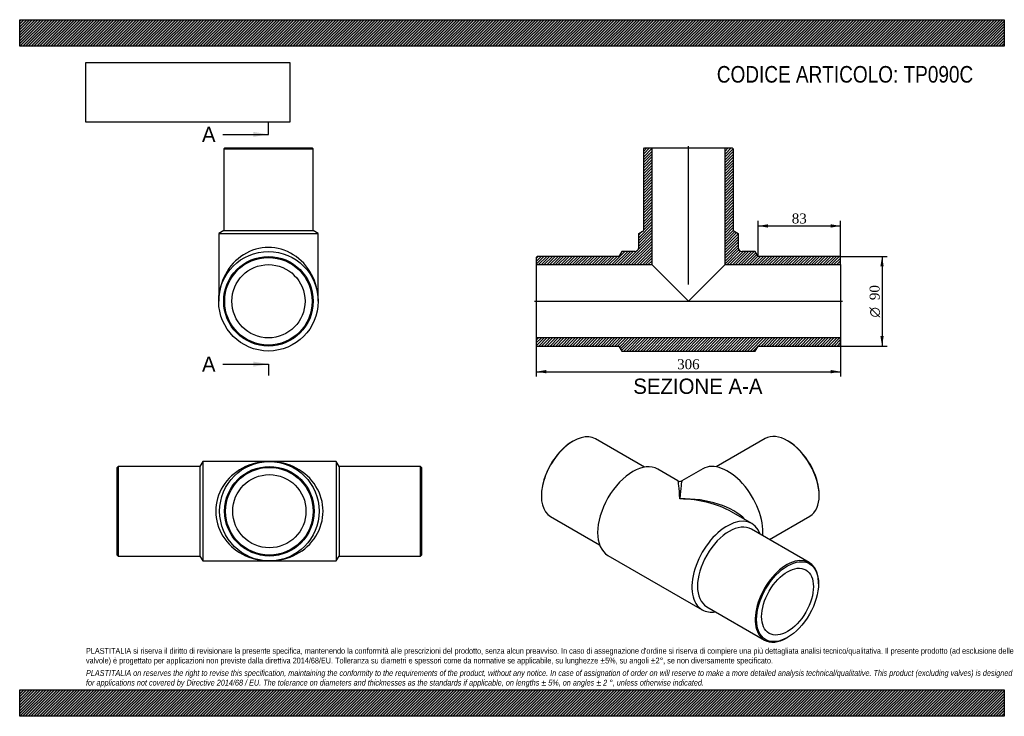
# Model space of a CAD drawing. Header units: millimetres. Extents: x 0 to 990, y 0 to 700.
import ezdxf
from ezdxf.enums import TextEntityAlignment as Align
from ezdxf.lldxf.tags import DXFTag

# ---------------------------------------------------------------- set-up
doc = ezdxf.new("R2010")
doc.units = ezdxf.units.MM
doc.header["$LTSCALE"] = 3.333333
for name, color, linetype in [('Default', 7, 'Continuous'), ('DV4_Default', 7, 'Continuous'), ('TP090C', 7, 'Continuous')]:
    doc.layers.add(name, color=color, linetype=linetype)
doc.styles.add('SEACAD_Solid_Edge_ANSI', font='seans.ttf')
doc.styles.add('SEACAD_Solid_Edge_ANSI1_Symbols', font='semeca1.ttf')
doc.styles.add('SEACAD_Times_New_Roman', font='times.ttf')
tags = doc.linetypes.add('CENTER2', pattern=[28.575, 19.05, -3.175, 3.175, -3.175]).pattern_tags.tags
tags[10:11] = [DXFTag(74, 4), DXFTag(75, 0), DXFTag(340, '0'), DXFTag(46, 0.0), DXFTag(50, 0.0), DXFTag(44, 0.0), DXFTag(45, 0.0)]
tags[8:9] = [DXFTag(74, 4), DXFTag(75, 0), DXFTag(340, '0'), DXFTag(46, 0.0), DXFTag(50, 0.0), DXFTag(44, 0.0), DXFTag(45, 0.0)]
tags[6:7] = [DXFTag(74, 4), DXFTag(75, 0), DXFTag(340, '0'), DXFTag(46, 0.0), DXFTag(50, 0.0), DXFTag(44, 0.0), DXFTag(45, 0.0)]
tags[4:5] = [DXFTag(74, 4), DXFTag(75, 0), DXFTag(340, '0'), DXFTag(46, 0.0), DXFTag(50, 0.0), DXFTag(44, 0.0), DXFTag(45, 0.0)]
doc.dimstyles.new('ANSImm', dxfattribs={"dimtxt": 10, "dimasz": 10, "dimexe": 5, "dimexo": 0, "dimgap": 2.5, "dimtad": 1, "dimdsep": 46, "dimtxsty": 'SEACAD_Times_New_Roman', "dimblk1": '_SE_FILLED', "dimblk2": '_SE_FILLED', "dimsah": 1, "dimcen": 5, "dimazin": 0, "dimtfac": 0.85, "dimtdec": 3, "dimtofl": 0, "dimtmove": 0, "dimatfit": 3, "dimfxl": 1, "dimarcsym": 0})
picture_1 = doc.add_image_def('image1.jpg', size_in_pixel=(4302, 1260))

# ---------------------------------------------------------------- blocks, each defined once
blk = doc.blocks.new('SE')
at = {"layer": 'TP090C', "color": 7, "linetype": 'Continuous'}
for p, q in [((99.06, 251.08), (98.06, 250.08)), ((98.06, 162.08), (98.06, 250.08)), ((99.06, 251.08), (99.06, 161.08)), ((181.06, 251.08), (99.06, 251.08)), ((184.06, 256.08), (181.06, 251.08)), ((181.06, 251.08), (181.06, 161.08)), ((184.06, 256.08), (184.06, 156.08)), ((251.06, 256.08), (184.06, 256.08)), ((318.06, 256.08), (251.06, 256.08)), ((318.06, 256.08), (318.06, 156.08)), ((321.06, 251.08), (318.06, 256.08)), ((321.06, 251.08), (321.06, 161.08)), ((403.06, 251.08), (321.06, 251.08)), ((403.06, 161.08), (403.06, 251.08)), ((404.06, 250.08), (403.06, 251.08)), ((404.06, 250.08), (404.06, 162.08)), ((98.06, 162.08), (99.06, 161.08)), ((99.06, 161.08), (181.06, 161.08)), ((181.06, 161.08), (184.06, 156.08)), ((318.06, 156.08), (321.06, 161.08)), ((321.06, 161.08), (403.06, 161.08)), ((403.06, 161.08), (404.06, 162.08)), ((184.06, 156.08), (251.06, 156.08)), ((251.06, 156.08), (318.06, 156.08))]:
    blk.add_line(p, q, dxfattribs=at)
for radius in [50, 45, 44, 36.8]:
    blk.add_circle((251.06, 206.08), radius, dxfattribs=at)
for major_axis in [(54, 0), (-54, 0)]:
    blk.add_ellipse((251.06, 206.08), major_axis=major_axis, ratio=0.925926, start_param=1.570796, end_param=4.712389, dxfattribs=at)
blk = doc.blocks.new('SE1')
at = {"layer": 'TP090C', "color": 7, "linetype": 'Continuous'}
for p, q in [((628.08, 250.28), (578.87, 278.69)), ((749.54, 279.09), (700.33, 250.68)), ((556.37, 276.46), (555.67, 276.05)), ((772.75, 276.46), (772.04, 276.87)), ((661.85, 236.55), (641.48, 248.32)), ((686.94, 248.72), (665.85, 236.55)), ((524.55, 222.16), (524.55, 221.34)), ((803.86, 221.75), (803.86, 222.57)), ((533.87, 200.74), (583.08, 172.33)), ((736.23, 193.61), (715.85, 205.37)), ((753.85, 177.66), (794.54, 201.15)), ((793.83, 154.58), (735.85, 188.06)), ((591.48, 161.71), (686.23, 107.01)), ((803.15, 133.16), (803.15, 133.98)), ((690.85, 110.11), (748.83, 76.64)), ((771.33, 78.87), (772.04, 79.27))]:
    blk.add_line(p, q, dxfattribs=at)
blk.add_arc((663.85, 240.02), 4, 240.10043, 299.72427, dxfattribs=at)
for centre, major_axis, ratio, start_param, end_param in [((556.37, 239.71), (22.5, 38.97), 0.57735, 0, 3.141593), ((772.04, 240.12), (-22.5, 38.97), 0.57735, 3.141593, 6.283185), ((555.67, 240.12), (-22, -38.11), 0.57735, 3.926991, 5.497787), ((772.75, 240.53), (22, -38.11), 0.57735, 0.785398, 2.356194), ((616.48, 205.01), (-25, -43.3), 0.57735, 3.141593, 6.283185), ((711.94, 205.42), (-25, 43.3), 0.57735, 3.839672, 6.283185), ((663.85, 177.66), (2.04, -58.9), 0.033243, 2.335437, 3.120835), ((663.85, 177.66), (-2.04, -58.9), 0.033243, 3.16235, 3.947748), ((663.85, 177.66), (-73.53, -2.36), 0.554749, 3.589928, 4.69459), ((663.85, 177.66), (-73.53, 2.36), 0.554749, 3.94479, 4.730188), ((711.23, 150.31), (-25, -43.3), 0.57735, 2.690566, 6.283185), ((713.35, 149.08), (-22.5, -38.97), 0.57735, 3.141593, 6.283185), ((771.33, 115.61), (-22.5, -38.97), 0.57735, 2.356194, 6.283185), ((711.23, 150.31), (-25, -43.3), 0.57735, 0, 0.451027), ((771.33, 115.61), (-22.5, -38.97), 0.57735, 0, 0.785398)]:
    blk.add_ellipse(centre, major_axis=major_axis, ratio=ratio, start_param=start_param, end_param=end_param, dxfattribs=at)
for major_axis in [(22, 38.11), (-18.4, -31.87)]:
    blk.add_ellipse((772.04, 115.2), major_axis=major_axis, ratio=0.57735, dxfattribs=at)
blk = doc.blocks.new('SE2')
at = {"layer": 'TP090C', "color": 7, "linetype": 'Continuous'}
for p, q in [((206.11, 571.08), (205.11, 570.08)), ((205.11, 570.08), (295.11, 570.08)), ((205.11, 570.08), (205.11, 488.08)), ((206.11, 571.08), (294.11, 571.08)), ((295.11, 570.08), (294.11, 571.08)), ((295.11, 488.08), (295.11, 570.08)), ((205.11, 488.08), (200.11, 485.08)), ((205.11, 488.08), (295.11, 488.08)), ((300.11, 485.08), (295.11, 488.08)), ((200.11, 485.08), (300.11, 485.08)), ((200.11, 485.08), (200.11, 417.08)), ((300.11, 417.08), (300.11, 485.08))]:
    blk.add_line(p, q, dxfattribs=at)
for radius in [50, 45, 44, 36.8]:
    blk.add_circle((250.11, 417.08), radius, dxfattribs=at)
blk.add_ellipse((250.11, 417.08), major_axis=(0, -54), ratio=0.925926, start_param=1.570796, end_param=4.712389, dxfattribs=at)
blk = doc.blocks.new('SE4')
at = {"color": 7, "linetype": 'Continuous', "style": 'SEACAD_Solid_Edge_ANSI'}
blk.add_text('A', height=15.33, dxfattribs=at).set_placement((183.25, 592.42), align=Align.TOP_LEFT)
blk = doc.blocks.new('SE5')
at = {"color": 7, "linetype": 'Continuous', "style": 'SEACAD_Solid_Edge_ANSI'}
blk.add_text('A', height=15.33, dxfattribs=at).set_placement((183.25, 361.54), align=Align.TOP_LEFT)
blk = doc.blocks.new('SEANNOT_GROUP')
at = {"linetype": 'Continuous'}
blk.add_hatch(color=7, dxfattribs=at).paths.add_polyline_path([(234.77, 582.2), (250.11, 584.75), (234.77, 587.31)])
at = {"color": 7, "linetype": 'Continuous'}
blk.add_lwpolyline([(204.11, 584.75), (250.11, 584.75)], dxfattribs=at)
blk = doc.blocks.new('SEANNOT_GROUP1')
at = {"linetype": 'Continuous'}
blk.add_hatch(color=7, dxfattribs=at).paths.add_polyline_path([(234.77, 351.32), (250.11, 353.88), (234.77, 356.43)])
at = {"color": 7, "linetype": 'Continuous'}
blk.add_lwpolyline([(204.11, 353.88), (250.11, 353.88)], dxfattribs=at)
blk = doc.blocks.new('SE3')
at = {"layer": 'Default', "color": 7, "linetype": 'CENTER2'}
for p, q in [((250.11, 584.75), (250.11, 596.25)), ((250.11, 353.88), (250.11, 342.38))]:
    blk.add_line(p, q, dxfattribs=at)
at = {"layer": 'Default', "color": 7, "linetype": 'CENTER2', "const_width": 0.0001}
blk.add_lwpolyline([(250.11, 584.75), (250.11, 353.88)], dxfattribs=at)
at = {"layer": 'Default'}
for name in ['SE4', 'SEANNOT_GROUP', 'SE5', 'SEANNOT_GROUP1']:
    blk.add_blockref(name, (0, 0), dxfattribs=at)
blk = doc.blocks.new('SE6')
at = {"layer": 'TP090C', "linetype": 'Continuous'}
h = blk.add_hatch(dxfattribs=at)
h.set_pattern_fill('LINE', scale=0.62992, angle=45, style=0)
edge = h.paths.add_edge_path()
edge.add_line((627.39, 488.08), (622.39, 485.08))
edge.add_line((622.39, 485.08), (622.39, 471.08))
edge.add_arc((618.39, 471.08), 4, 270, 360, ccw=False)
edge.add_line((618.39, 467.08), (605.39, 467.08))
edge.add_line((605.39, 467.08), (602.39, 462.08))
edge.add_line((602.39, 462.08), (520.39, 462.08))
edge.add_line((520.39, 462.08), (519.39, 461.08))
edge.add_line((519.39, 461.08), (519.39, 453.88))
edge.add_line((519.39, 453.88), (635.59, 453.88))
edge.add_line((635.59, 453.88), (635.59, 571.08))
edge.add_line((635.59, 571.08), (628.39, 571.08))
edge.add_line((628.39, 571.08), (627.39, 570.08))
edge.add_line((627.39, 570.08), (627.39, 488.08))
h = blk.add_hatch(dxfattribs=at)
h.set_pattern_fill('LINE', scale=0.629921, angle=45, style=0)
edge = h.paths.add_edge_path()
edge.add_line((717.39, 488.08), (717.39, 570.08))
edge.add_line((717.39, 570.08), (716.39, 571.08))
edge.add_line((716.39, 571.08), (709.19, 571.08))
edge.add_line((709.19, 571.08), (709.19, 453.88))
edge.add_line((709.19, 453.88), (825.39, 453.88))
edge.add_line((825.39, 453.88), (825.39, 461.08))
edge.add_line((825.39, 461.08), (824.39, 462.08))
edge.add_line((824.39, 462.08), (742.39, 462.08))
edge.add_line((742.39, 462.08), (739.39, 467.08))
edge.add_line((739.39, 467.08), (726.39, 467.08))
edge.add_arc((726.39, 471.08), 4, 180, 270, ccw=False)
edge.add_line((722.39, 471.08), (722.39, 485.08))
edge.add_line((722.39, 485.08), (717.39, 488.08))
h = blk.add_hatch(dxfattribs=at)
h.set_pattern_fill('LINE', scale=0.62992, angle=45, style=0)
h.paths.add_polyline_path([(825.39, 373.08), (825.39, 380.28), (519.39, 380.28), (519.39, 373.08), (520.39, 372.08), (602.39, 372.08), (605.39, 367.08), (739.39, 367.08), (742.39, 372.08), (824.39, 372.08)])
at = {"layer": 'DV4_Default', "color": 7, "linetype": 'CENTER2'}
for p, q in [((672.39, 433.98), (672.39, 572.83)), ((517.64, 417.08), (827.14, 417.08))]:
    blk.add_line(p, q, dxfattribs=at)
at = {"layer": 'TP090C', "color": 7, "linetype": 'Continuous'}
for p, q in [((627.39, 570.08), (628.39, 571.08)), ((627.39, 488.08), (627.39, 570.08)), ((628.39, 571.08), (635.59, 571.08)), ((635.59, 571.08), (709.19, 571.08)), ((635.59, 571.08), (635.59, 453.88)), ((709.19, 571.08), (716.39, 571.08)), ((709.19, 453.88), (709.19, 571.08)), ((716.39, 571.08), (717.39, 570.08)), ((717.39, 570.08), (717.39, 488.08)), ((622.39, 485.08), (627.39, 488.08)), ((717.39, 488.08), (722.39, 485.08)), ((622.39, 471.08), (622.39, 485.08)), ((722.39, 485.08), (722.39, 471.08)), ((605.39, 467.08), (602.39, 462.08)), ((618.39, 467.08), (605.39, 467.08)), ((739.39, 467.08), (726.39, 467.08)), ((742.39, 462.08), (739.39, 467.08)), ((519.39, 461.08), (520.39, 462.08)), ((519.39, 461.08), (519.39, 453.88)), ((602.39, 462.08), (520.39, 462.08)), ((824.39, 462.08), (742.39, 462.08)), ((824.39, 462.08), (825.39, 461.08)), ((825.39, 453.88), (825.39, 461.08)), ((519.39, 453.88), (519.39, 380.28)), ((519.39, 453.88), (635.59, 453.88)), ((635.59, 453.88), (672.39, 417.08)), ((672.39, 417.08), (709.19, 453.88)), ((709.19, 453.88), (825.39, 453.88)), ((825.39, 453.88), (825.39, 380.28)), ((825.39, 380.28), (519.39, 380.28)), ((519.39, 380.28), (519.39, 373.08)), ((825.39, 373.08), (825.39, 380.28)), ((520.39, 372.08), (519.39, 373.08)), ((520.39, 372.08), (602.39, 372.08)), ((602.39, 372.08), (605.39, 367.08)), ((605.39, 367.08), (739.39, 367.08)), ((739.39, 367.08), (742.39, 372.08)), ((742.39, 372.08), (824.39, 372.08)), ((825.39, 373.08), (824.39, 372.08))]:
    blk.add_line(p, q, dxfattribs=at)
for centre, start, end in [((618.39, 471.08), 270, 0), ((726.39, 471.08), 180, 270)]:
    blk.add_arc(centre, 4, start, end, dxfattribs=at)
blk = doc.blocks.new('DMBLK352')
at = {"layer": 'Default', "linetype": 'Continuous'}
for points in [[(529.39, 344.64), (529.39, 347.97), (519.39, 346.3)], [(815.39, 344.64), (825.39, 346.3), (815.39, 347.97)]]:
    blk.add_hatch(color=7, dxfattribs=at).paths.add_polyline_path(points)
at = {"layer": 'Default', "color": 7, "linetype": 'Continuous'}
for p, q in [((519.39, 380.28), (519.39, 341.3)), ((825.39, 380.28), (825.39, 341.3)), ((519.39, 346.3), (825.39, 346.3))]:
    blk.add_line(p, q, dxfattribs=at)
at = {"layer": 'Default', "color": 7, "linetype": 'Continuous', "style": 'SEACAD_Times_New_Roman'}
blk.add_text('306', height=10, dxfattribs=at).set_placement((661.01, 358.8), align=Align.TOP_LEFT)
blk = doc.blocks.new('_SE_FILLED')
at = {"color": 0}
blk.add_line((0, 0), (-1, 0), dxfattribs=at)
blk.add_solid([(0, 0), (-1, -0.1665), (-1, 0.1665), (0, 0)], dxfattribs=at)
blk = doc.blocks.new('DMBLK353')
at = {"layer": 'Default', "linetype": 'Continuous'}
for points in [[(752.39, 494.41), (742.39, 492.74), (752.39, 491.07)], [(815.39, 494.41), (815.39, 491.07), (825.39, 492.74)]]:
    blk.add_hatch(color=7, dxfattribs=at).paths.add_polyline_path(points)
at = {"layer": 'Default', "color": 7, "linetype": 'Continuous'}
for p, q in [((742.39, 462.08), (742.39, 497.74)), ((825.39, 457.48), (825.39, 497.74)), ((742.39, 492.74), (825.39, 492.74))]:
    blk.add_line(p, q, dxfattribs=at)
at = {"layer": 'Default', "color": 7, "linetype": 'Continuous', "style": 'SEACAD_Times_New_Roman'}
blk.add_text('83', height=10, dxfattribs=at).set_placement((776.3, 505.24), align=Align.TOP_LEFT)
blk = doc.blocks.new('GDimGGroup')
at = {"layer": 'Default', "linetype": 'Continuous'}
for points in [[(868.74, 452.08), (867.08, 462.08), (865.41, 452.08)], [(868.74, 382.08), (865.41, 382.08), (867.08, 372.08)]]:
    blk.add_hatch(color=7, dxfattribs=at).paths.add_polyline_path(points)
at = {"layer": 'Default', "color": 7, "linetype": 'Continuous'}
for p, q in [((824.39, 462.08), (872.08, 462.08)), ((867.08, 462.08), (867.08, 372.08)), ((824.39, 372.08), (872.08, 372.08))]:
    blk.add_line(p, q, dxfattribs=at)
for s, style, p in [('90', 'SEACAD_Times_New_Roman', (854.58, 418.2)), ('O', 'SEACAD_Solid_Edge_ANSI1_Symbols', (854.58, 400.8))]:
    blk.add_text(s, height=10, rotation=90, dxfattribs=dict(at, style=style)).set_placement(p, align=Align.TOP_LEFT)

msp = doc.modelspace()

# ---------------------------------------------------------------- hatches: boundary and pattern name
at = {"layer": 'Default', "linetype": 'Continuous'}
h = msp.add_hatch(dxfattribs=at)
h.set_pattern_fill('LINE', scale=0.629921, angle=45, style=0)
h.paths.add_polyline_path([(990, 673.333), (990, 700), (0, 700), (0, 673.333)])
for points in [[(990, 673.333), (990, 700), (0, 700), (0, 673.333)], [(990, 0), (990, 26.667), (0, 26.667), (0, 0)]]:
    msp.add_hatch(color=7, dxfattribs=at).paths.add_polyline_path(points)
h = msp.add_hatch(dxfattribs=at)
h.set_pattern_fill('LINE', scale=0.62992, angle=45, style=0)
h.paths.add_polyline_path([(990, 0), (990, 26.667), (0, 26.667), (0, 0)])

# ---------------------------------------------------------------- linework, layer by layer
at = {"layer": 'Default', "color": 7, "linetype": 'Continuous'}
for p, q in [((0, 700), (990, 700)), ((0, 673.333), (0, 700)), ((990, 700), (990, 673.333)), ((990, 673.333), (0, 673.333)), ((0, 26.667), (990, 26.667)), ((0, 0), (0, 26.667)), ((990, 26.667), (990, 0)), ((990, 0), (0, 0))]:
    msp.add_line(p, q, dxfattribs=at)

# ---------------------------------------------------------------- block references
at = {"layer": 'Default'}
for name in ['SE3', 'SE2', 'SE6', 'GDimGGroup', 'SE1', 'SE']:
    msp.add_blockref(name, (0, 0), dxfattribs=at)

# ---------------------------------------------------------------- texts
at = {"layer": 'Default', "color": 7, "linetype": 'Continuous', "style": 'SEACAD_Solid_Edge_ANSI'}
msp.add_text('SEZIONE A-A', height=15.33333, dxfattribs=at).set_placement((616.942, 339.347), align=Align.TOP_LEFT)
at = {"layer": 'Default', "attachment_point": 1}
for s, insert, char_height, width in [('{\\fArial Narrow|b0||i0||c0|p34;\\C7;\\H16.66666667;\\W1.;CODICE ARTICOLO: TP090C}', (700.954, 653.445), 16.66667, 276.89929), ("{\\fArial Narrow|b0||i0||c0|p34;\\C7;\\H5.833333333;\\W1.;PLASTITALIA si riserva il diritto di revisionare la presente specifica, mantenendo la conformità alle prescrizioni del prodotto, senza alcun preavviso. In caso di assegnazione d'ordine si riserva di compiere una più dettagliata analisi tecnico/qualitativa. Il presente prodotto (ad esclusione delle \\P}{\\fArial Narrow|b0||i0||c0|p34;\\C7;\\H5.833333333;\\W1.;valvole) è progettato per applicazioni non previste dalla direttiva 2014/68/EU. Tolleranza su diametri e spessori come da normative se applicabile, su lunghezze ±5%, su angoli ±2°, se non diversamente specificato.\\P}{\\fArial Narrow|b0||i0||c0|p34;\\C7;\\H1.666666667;\\W1.;   \\P}{\\fArial Narrow|b0||i1||c0|p34;\\C7;\\H5.833333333;\\W1.;PLASTITALIA on reserves the right to revise this specification, maintaining the conformity to the requirements of the product, without any notice. In case of assignation of order on will reserve to make a more detailed analysis technical/qualitative. This product (excluding valves) is designed \\P}{\\fArial Narrow|b0||i1||c0|p34;\\C7;\\H5.833333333;\\W1.;for applications not covered by Directive 2014/68 / EU. The tolerance on diameters and thicknesses as the standards if applicable, on lengths ± 5%, on angles ± 2 °, unless otherwise indicated.\\P}", (66.667, 68.675), 5.833333, 856.66667)]:
    msp.add_mtext(s, dxfattribs=dict(at, insert=insert, char_height=char_height, width=width))

# ---------------------------------------------------------------- dimensions: what is measured, and where the dimension line sits
at = {"layer": 'Default', "color": 7, "linetype": 'Continuous'}
dim = msp.add_linear_dim(base=(825.387, 492.739), p1=(742.387, 462.085), p2=(825.387, 457.485), text='\\A1;<>', dimstyle='ANSImm', dxfattribs=at)
dim.commit()
dim.dimension.update_dxf_attribs({"geometry": 'DMBLK353', "text_midpoint": (783.887, 492.739), "dimtype": 160})
dim = msp.add_linear_dim(base=(519.387, 346.302), p1=(519.387, 380.285), p2=(825.387, 380.285), angle=0, text='\\A1;<>', dimstyle='ANSImm', dxfattribs=at)
dim.commit()
dim.dimension.update_dxf_attribs({"geometry": 'DMBLK352', "text_midpoint": (672.387, 346.302), "dimtype": 161})

# ---------------------------------------------------------------- pictures from other files: only their frames are drawn
image = msp.add_image(picture_1, insert=(66.667, 597.011), size_in_units=(204.857, 60))
image.dxf.flags = 7

doc.saveas('drawing.dxf')
